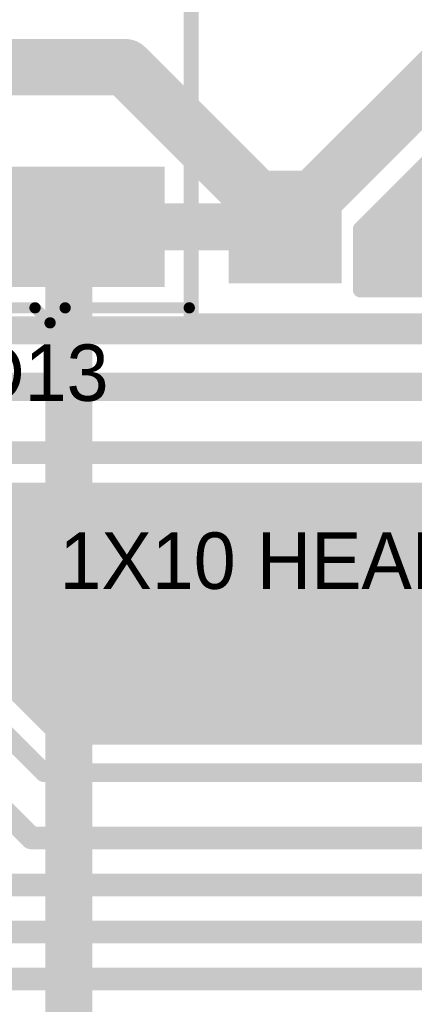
# Model space of a CAD drawing. Extents: x 7.17 to 14.1, y 4 to 11.75.
# Tile 130 of 189: x 9.23 to 9.44, y 8 to 8.53. Entities that reach past the tile are written whole.
import ezdxf

# ---------------------------------------------------------------- set-up
doc = ezdxf.new("R2010")
doc.units = 0
doc.layers.get('0').update_dxf_attribs({"linetype": 'CONTINUOUS'})
for name, color, linetype in [('BOTTOMLAYER', 5, 'CONTINUOUS'), ('BOTTOMSOLDER', 6, 'CONTINUOUS'), ('MECHANICAL1', 6, 'CONTINUOUS'), ('MECHANICAL7', 56, 'CONTINUOUS'), ('MULTILAYER', 9, 'CONTINUOUS'), ('TOPLAYER', 1, 'CONTINUOUS'), ('TOPOVERLAY', 2, 'CONTINUOUS'), ('TOPPASTE', 8, 'CONTINUOUS'), ('TOPSOLDER', 216, 'CONTINUOUS')]:
    doc.layers.add(name, color=color, linetype=linetype)

# ---------------------------------------------------------------- blocks, each defined once
blk = doc.blocks.new('SM_D_MLL41_12_17')
at = {"layer": 'MECHANICAL1', "const_width": 0.006}
for points in [[(-0.043, 0.075), (0.231, 0.075)], [(-0.043, 0.075), (-0.043, 0.008)], [(0.231, 0.075), (0.231, -0.074)], [(-0.043, 0.008), (-0.051, 0)], [(-0.051, 0), (-0.043, -0.008)], [(-0.043, -0.008), (-0.043, -0.074)], [(-0.043, -0.074), (0.231, -0.074)]]:
    blk.add_lwpolyline(points, dxfattribs=at)
at = {"layer": 'MECHANICAL1', "const_width": 0.003}
for points in [[(-0.0445, 0.075, 1), (-0.0415, 0.075, 1)], [(-0.0445, 0.075, 1), (-0.0415, 0.075, 1)], [(0.2295, 0.075, 1), (0.2325, 0.075, 1)], [(0.2295, 0.075, 1), (0.2325, 0.075, 1)], [(-0.0445, 0.008, 1), (-0.0415, 0.008, 1)], [(-0.0445, 0.008, 1), (-0.0415, 0.008, 1)], [(-0.0525, 0, 1), (-0.0495, 0, 1)], [(-0.0525, 0, 1), (-0.0495, 0, 1)], [(-0.0445, -0.008, 1), (-0.0415, -0.008, 1)], [(-0.0445, -0.008, 1), (-0.0415, -0.008, 1)], [(-0.0445, -0.074, 1), (-0.0415, -0.074, 1)], [(-0.0445, -0.074, 1), (-0.0415, -0.074, 1)], [(0.2295, -0.074, 1), (0.2325, -0.074, 1)], [(0.2295, -0.074, 1), (0.2325, -0.074, 1)]]:
    blk.add_lwpolyline(points, format="xyb", close=True, dxfattribs=at)
at = {"layer": 'TOPLAYER'}
for points in [[(-0.028, 0.057), (-0.028, -0.057), (0.028, 0.057), (0.028, -0.057)], [(0.217, -0.057), (0.217, 0.057), (0.161, -0.057), (0.161, 0.057)]]:
    blk.add_solid(points, dxfattribs=at)
at = {"layer": 'TOPOVERLAY', "const_width": 0.006}
for points in [[(-0.043, 0.075), (0.231, 0.075)], [(-0.043, 0.075), (-0.043, 0.008)], [(0.231, 0.075), (0.231, -0.074)], [(-0.043, 0.008), (-0.051, 0)], [(-0.051, 0), (-0.043, -0.008)], [(-0.043, -0.008), (-0.043, -0.074)], [(-0.043, -0.074), (0.231, -0.074)]]:
    blk.add_lwpolyline(points, dxfattribs=at)
at = {"layer": 'TOPOVERLAY', "const_width": 0.003}
for points in [[(-0.0445, 0.075, 1), (-0.0415, 0.075, 1)], [(-0.0445, 0.075, 1), (-0.0415, 0.075, 1)], [(0.2295, 0.075, 1), (0.2325, 0.075, 1)], [(0.2295, 0.075, 1), (0.2325, 0.075, 1)], [(-0.0445, 0.008, 1), (-0.0415, 0.008, 1)], [(-0.0445, 0.008, 1), (-0.0415, 0.008, 1)], [(-0.0525, 0, 1), (-0.0495, 0, 1)], [(-0.0525, 0, 1), (-0.0495, 0, 1)], [(-0.0445, -0.008, 1), (-0.0415, -0.008, 1)], [(-0.0445, -0.008, 1), (-0.0415, -0.008, 1)], [(-0.0445, -0.074, 1), (-0.0415, -0.074, 1)], [(-0.0445, -0.074, 1), (-0.0415, -0.074, 1)], [(0.2295, -0.074, 1), (0.2325, -0.074, 1)], [(0.2295, -0.074, 1), (0.2325, -0.074, 1)]]:
    blk.add_lwpolyline(points, format="xyb", close=True, dxfattribs=at)
at = {"layer": 'TOPPASTE'}
for points in [[(-0.028, 0.057), (-0.028, -0.057), (0.028, 0.057), (0.028, -0.057)], [(0.217, -0.057), (0.217, 0.057), (0.161, -0.057), (0.161, 0.057)]]:
    blk.add_solid(points, dxfattribs=at)
at = {"layer": 'TOPSOLDER'}
for points in [[(-0.032, 0.061), (-0.032, -0.061), (0.032, 0.061), (0.032, -0.061)], [(0.221, -0.061), (0.221, 0.061), (0.157, -0.061), (0.157, 0.061)]]:
    blk.add_solid(points, dxfattribs=at)
blk = doc.blocks.new('RELAY44_21')
at = {"layer": 'BOTTOMSOLDER'}
blk.add_solid([(0.03, -0.03), (0.03, 0.03), (-0.03, -0.03), (-0.03, 0.03)], dxfattribs=at)
at = {"layer": 'MECHANICAL1', "const_width": 0.008}
for points in [[(-0.05, -0.05), (-0.05, 0.35)], [(-0.05, -0.05), (0.75, -0.05)]]:
    blk.add_lwpolyline(points, dxfattribs=at)
at = {"layer": 'MECHANICAL1', "const_width": 0.004}
blk.add_lwpolyline([(-0.052, -0.05, 1), (-0.048, -0.05, 1)], format="xyb", close=True, dxfattribs=at)
blk.add_lwpolyline([(-0.052, -0.05, 1), (-0.048, -0.05, 1)], format="xyb", close=True, dxfattribs=at)
at = {"layer": 'MULTILAYER'}
blk.add_solid([(0.026, -0.026), (0.026, 0.026), (-0.026, -0.026), (-0.026, 0.026)], dxfattribs=at)
at = {"layer": 'TOPOVERLAY', "const_width": 0.008}
for points in [[(-0.05, -0.05), (-0.05, 0.35)], [(-0.05, -0.05), (0.75, -0.05)]]:
    blk.add_lwpolyline(points, dxfattribs=at)
at = {"layer": 'TOPOVERLAY', "const_width": 0.004}
blk.add_lwpolyline([(-0.052, -0.05, 1), (-0.048, -0.05, 1)], format="xyb", close=True, dxfattribs=at)
blk.add_lwpolyline([(-0.052, -0.05, 1), (-0.048, -0.05, 1)], format="xyb", close=True, dxfattribs=at)
at = {"layer": 'TOPSOLDER'}
blk.add_solid([(0.03, -0.03), (0.03, 0.03), (-0.03, -0.03), (-0.03, 0.03)], dxfattribs=at)

msp = doc.modelspace()

# ---------------------------------------------------------------- linework, layer by layer
at = {"layer": 'BOTTOMLAYER'}
for points, const_width in [([(8.280404, 8.5), (9.289904, 8.5)], 0.03), ([(9.289904, 8.5), (9.374904, 8.415)], 0.03), ([(9.374904, 8.415), (9.459904, 8.5)], 0.03), ([(9.414904, 8.382529), (9.503375, 8.471)], 0.008), ([(9.414904, 8.413988), (9.471916, 8.471)], 0.008), ([(9.414904, 8.403743), (9.482161, 8.471)], 0.008), ([(9.414904, 8.410814), (9.47509, 8.471)], 0.008), ([(9.414904, 8.389601), (9.496303, 8.471)], 0.008), ([(9.414904, 8.396672), (9.489232, 8.471)], 0.008), ([(9.420946, 8.3815), (9.510446, 8.471)], 0.008), ([(9.428017, 8.3815), (9.517517, 8.471)], 0.008), ([(9.435088, 8.3815), (9.524588, 8.471)], 0.008), ([(9.442159, 8.3815), (9.531659, 8.471)], 0.008), ([(9.44537, 8.444454), (9.508325, 8.3815)], 0.008), ([(9.441835, 8.440919), (9.501254, 8.3815)], 0.008), ([(9.434764, 8.433848), (9.487111, 8.3815)], 0.008), ([(9.438299, 8.437383), (9.494183, 8.3815)], 0.008), ([(9.431228, 8.430312), (9.48004, 8.3815)], 0.008), ([(9.424157, 8.423241), (9.465898, 8.3815)], 0.008), ([(9.427693, 8.426777), (9.472969, 8.3815)], 0.008), ([(9.420622, 8.419705), (9.458827, 8.3815)], 0.008), ([(9.414904, 8.3815), (9.414904, 8.413988)], 0.008), ([(9.417086, 8.41617), (9.451756, 8.3815)], 0.008), ([(9.414904, 8.411281), (9.444685, 8.3815)], 0.008), ([(9.414904, 8.40421), (9.437614, 8.3815)], 0.008), ([(9.414904, 8.397139), (9.430543, 8.3815)], 0.008), ([(9.414904, 8.390068), (9.423472, 8.3815)], 0.008), ([(9.013347, 8.385), (9.254639, 8.143708)], 0.008), ([(9.016919, 8.385), (9.258211, 8.143708)], 0.008), ([(9.02399, 8.385), (9.265282, 8.143708)], 0.008), ([(9.031061, 8.385), (9.272353, 8.143708)], 0.008), ([(9.038132, 8.385), (9.279424, 8.143708)], 0.008), ([(9.045203, 8.385), (9.286495, 8.143708)], 0.008), ([(9.052274, 8.385), (9.293566, 8.143708)], 0.008), ([(9.059345, 8.385), (9.300638, 8.143708)], 0.008), ([(9.414904, 8.3815), (9.641229, 8.3815)], 0.008), ([(8.991769, 8.379708), (9.246769, 8.124708)], 0.01), ([(9.219447, 8.36), (9.704904, 8.36)], 0.015), ([(8.990196, 8.339708), (9.239904, 8.09)], 0.012), ([(9.194447, 8.33), (9.607404, 8.33)], 0.015), ([(9.184447, 8.295), (9.594447, 8.295)], 0.012), ([(9.172322, 8.279094), (9.307709, 8.143708)], 0.008), ([(9.180005, 8.218342), (9.236664, 8.275)], 0.008), ([(9.183464, 8.275024), (9.31478, 8.143708)], 0.008), ([(9.183541, 8.214806), (9.243735, 8.275)], 0.008), ([(9.184447, 8.275), (9.570111, 8.275)], 0.008), ([(9.187076, 8.211271), (9.250806, 8.275)], 0.008), ([(9.190559, 8.275), (9.321851, 8.143708)], 0.008), ([(9.190612, 8.207735), (9.257877, 8.275)], 0.008), ([(9.194147, 8.204199), (9.264948, 8.275)], 0.008), ([(9.19763, 8.275), (9.328922, 8.143708)], 0.008), ([(9.197683, 8.200664), (9.272019, 8.275)], 0.008), ([(9.201219, 8.197128), (9.27909, 8.275)], 0.008), ([(9.204701, 8.275), (9.335993, 8.143708)], 0.008), ([(9.204754, 8.193593), (9.286161, 8.275)], 0.008), ([(9.20829, 8.190057), (9.293232, 8.275)], 0.008), ([(9.211772, 8.275), (9.343064, 8.143708)], 0.008), ([(9.211825, 8.186522), (9.300304, 8.275)], 0.008), ([(9.215361, 8.182986), (9.307375, 8.275)], 0.008), ([(9.218843, 8.275), (9.350135, 8.143708)], 0.008), ([(9.218896, 8.179451), (9.314446, 8.275)], 0.008), ([(9.222432, 8.175915), (9.321517, 8.275)], 0.008), ([(9.225914, 8.275), (9.357206, 8.143708)], 0.008), ([(9.225967, 8.172379), (9.328588, 8.275)], 0.008), ([(9.229503, 8.168844), (9.335659, 8.275)], 0.008), ([(9.232985, 8.275), (9.364277, 8.143708)], 0.008), ([(9.233038, 8.165308), (9.34273, 8.275)], 0.008), ([(9.236574, 8.161773), (9.349801, 8.275)], 0.008), ([(9.240056, 8.275), (9.371348, 8.143708)], 0.008), ([(9.24011, 8.158237), (9.356872, 8.275)], 0.008), ([(9.243645, 8.154702), (9.363943, 8.275)], 0.008), ([(9.247128, 8.275), (9.37842, 8.143708)], 0.008), ([(9.247181, 8.151166), (9.371014, 8.275)], 0.008), ([(9.250716, 8.147631), (9.378086, 8.275)], 0.008), ([(9.254199, 8.275), (9.385491, 8.143708)], 0.008), ([(9.254252, 8.144095), (9.385157, 8.275)], 0.008), ([(9.260936, 8.143708), (9.392228, 8.275)], 0.008), ([(9.26127, 8.275), (9.392562, 8.143708)], 0.008), ([(9.268007, 8.143708), (9.399299, 8.275)], 0.008), ([(9.268341, 8.275), (9.399633, 8.143708)], 0.008), ([(9.275078, 8.143708), (9.40637, 8.275)], 0.008), ([(9.275412, 8.275), (9.406704, 8.143708)], 0.008), ([(9.282149, 8.143708), (9.413441, 8.275)], 0.008), ([(9.282483, 8.275), (9.413775, 8.143708)], 0.008), ([(9.28922, 8.143708), (9.420512, 8.275)], 0.008), ([(9.289554, 8.275), (9.420846, 8.143708)], 0.008), ([(9.296291, 8.143708), (9.427583, 8.275)], 0.008), ([(9.296625, 8.275), (9.427917, 8.143708)], 0.008), ([(9.303362, 8.143708), (9.434654, 8.275)], 0.008), ([(9.303696, 8.275), (9.434988, 8.143708)], 0.008), ([(9.310434, 8.143708), (9.441726, 8.275)], 0.008), ([(9.310768, 8.275), (9.442059, 8.143708)], 0.008), ([(9.317505, 8.143708), (9.448797, 8.275)], 0.008), ([(9.317839, 8.275), (9.449131, 8.143708)], 0.008), ([(9.324576, 8.143708), (9.455868, 8.275)], 0.008), ([(9.32491, 8.275), (9.456202, 8.143708)], 0.008), ([(9.331647, 8.143708), (9.462939, 8.275)], 0.008), ([(9.331981, 8.275), (9.463273, 8.143708)], 0.008), ([(9.338718, 8.143708), (9.47001, 8.275)], 0.008), ([(9.339052, 8.275), (9.470344, 8.143708)], 0.008), ([(9.345789, 8.143708), (9.477081, 8.275)], 0.008), ([(9.346123, 8.275), (9.477415, 8.143708)], 0.008), ([(9.35286, 8.143708), (9.484152, 8.275)], 0.008), ([(9.353194, 8.275), (9.482914, 8.14528)], 0.008), ([(9.359931, 8.143708), (9.491223, 8.275)], 0.008), ([(9.360265, 8.275), (9.48647, 8.148795)], 0.008), ([(9.367002, 8.143708), (9.498294, 8.275)], 0.008), ([(9.367336, 8.275), (9.490597, 8.15174)], 0.008), ([(9.374073, 8.143708), (9.505365, 8.275)], 0.008), ([(9.374407, 8.275), (9.495344, 8.154063)], 0.008), ([(9.381144, 8.143708), (9.512436, 8.275)], 0.008), ([(9.381479, 8.275), (9.500835, 8.155644)], 0.008), ([(9.388216, 8.143708), (9.519508, 8.275)], 0.008), ([(9.38855, 8.275), (9.507347, 8.156203)], 0.008), ([(9.395287, 8.143708), (9.526579, 8.275)], 0.008), ([(9.395621, 8.275), (9.515707, 8.154913)], 0.008), ([(9.402358, 8.143708), (9.53365, 8.275)], 0.008), ([(9.402692, 8.275), (9.567692, 8.11)], 0.008), ([(9.409429, 8.143708), (9.540721, 8.275)], 0.008), ([(9.409763, 8.275), (9.574763, 8.11)], 0.008), ([(9.4165, 8.143708), (9.547792, 8.275)], 0.008), ([(9.416834, 8.275), (9.581834, 8.11)], 0.008), ([(9.423571, 8.143708), (9.554863, 8.275)], 0.008), ([(9.423905, 8.275), (9.588905, 8.11)], 0.008), ([(9.430642, 8.143708), (9.561934, 8.275)], 0.008), ([(9.430976, 8.275), (9.595976, 8.11)], 0.008), ([(9.437713, 8.143708), (9.569005, 8.275)], 0.008), ([(9.438047, 8.275), (9.603047, 8.11)], 0.008), ([(9.444784, 8.143708), (9.573003, 8.271926)], 0.008), ([(9.445118, 8.275), (9.610118, 8.11)], 0.008), ([(9.254639, 8.143708), (9.481644, 8.143708)], 0.008), ([(9.246769, 8.124708), (9.506769, 8.124708)], 0.01), ([(9.239904, 8.09), (10.744624, 8.09)], 0.012), ([(9.224904, 8.065), (10.764624, 8.065)], 0.012), ([(9.209904, 8.04), (10.779624, 8.04)], 0.012), ([(9.194904, 8.015), (10.792404, 8.015)], 0.012)]:
    msp.add_lwpolyline(points, dxfattribs=dict(at, const_width=const_width))
for points, const_width in [([(9.282404, 8.5, 1), (9.297404, 8.5, 1)], 0.015), ([(9.282404, 8.5, 1), (9.297404, 8.5, 1)], 0.015), ([(9.443371, 8.444454, 1), (9.44737, 8.444454, 1)], 0.004), ([(9.439835, 8.440919, 1), (9.443835, 8.440919, 1)], 0.004), ([(9.432764, 8.433848, 1), (9.436764, 8.433848, 1)], 0.004), ([(9.436299, 8.437383, 1), (9.440299, 8.437383, 1)], 0.004), ([(9.429228, 8.430312, 1), (9.433228, 8.430312, 1)], 0.004), ([(9.367404, 8.415, 1), (9.382404, 8.415, 1)], 0.015), ([(9.367404, 8.415, 1), (9.382404, 8.415, 1)], 0.015), ([(9.422157, 8.423241, 1), (9.426157, 8.423241, 1)], 0.004), ([(9.425693, 8.426777, 1), (9.429693, 8.426777, 1)], 0.004), ([(9.418622, 8.419705, 1), (9.422622, 8.419705, 1)], 0.004), ([(9.412904, 8.413988, 1), (9.416904, 8.413988, 1)], 0.004), ([(9.412904, 8.413988, 1), (9.416904, 8.413988, 1)], 0.004), ([(9.415086, 8.41617, 1), (9.419086, 8.41617, 1)], 0.004), ([(9.412904, 8.411281, 1), (9.416904, 8.411281, 1)], 0.004), ([(9.412904, 8.410814, 1), (9.416904, 8.410814, 1)], 0.004), ([(9.412904, 8.40421, 1), (9.416904, 8.40421, 1)], 0.004), ([(9.412904, 8.403743, 1), (9.416904, 8.403743, 1)], 0.004), ([(9.412904, 8.397139, 1), (9.416904, 8.397139, 1)], 0.004), ([(9.412904, 8.396672, 1), (9.416904, 8.396672, 1)], 0.004), ([(9.412904, 8.390068, 1), (9.416904, 8.390068, 1)], 0.004), ([(9.412904, 8.389601, 1), (9.416904, 8.389601, 1)], 0.004), ([(9.412904, 8.382529, 1), (9.416904, 8.382529, 1)], 0.004), ([(9.412904, 8.3815, 1), (9.416904, 8.3815, 1)], 0.004), ([(9.412904, 8.3815, 1), (9.416904, 8.3815, 1)], 0.004), ([(9.418946, 8.3815, 1), (9.422946, 8.3815, 1)], 0.004), ([(9.421472, 8.3815, 1), (9.425472, 8.3815, 1)], 0.004), ([(9.426017, 8.3815, 1), (9.430017, 8.3815, 1)], 0.004), ([(9.428543, 8.3815, 1), (9.432543, 8.3815, 1)], 0.004), ([(9.433088, 8.3815, 1), (9.437088, 8.3815, 1)], 0.004), ([(9.435614, 8.3815, 1), (9.439614, 8.3815, 1)], 0.004), ([(9.440159, 8.3815, 1), (9.444159, 8.3815, 1)], 0.004), ([(9.442685, 8.3815, 1), (9.446685, 8.3815, 1)], 0.004), ([(9.230985, 8.275, 1), (9.234985, 8.275, 1)], 0.004), ([(9.234664, 8.275, 1), (9.238664, 8.275, 1)], 0.004), ([(9.238057, 8.275, 1), (9.242057, 8.275, 1)], 0.004), ([(9.241735, 8.275, 1), (9.245735, 8.275, 1)], 0.004), ([(9.245128, 8.275, 1), (9.249128, 8.275, 1)], 0.004), ([(9.248806, 8.275, 1), (9.252806, 8.275, 1)], 0.004), ([(9.252199, 8.275, 1), (9.256199, 8.275, 1)], 0.004), ([(9.255877, 8.275, 1), (9.259877, 8.275, 1)], 0.004), ([(9.25927, 8.275, 1), (9.26327, 8.275, 1)], 0.004), ([(9.262948, 8.275, 1), (9.266948, 8.275, 1)], 0.004), ([(9.266341, 8.275, 1), (9.270341, 8.275, 1)], 0.004), ([(9.270019, 8.275, 1), (9.274019, 8.275, 1)], 0.004), ([(9.273412, 8.275, 1), (9.277412, 8.275, 1)], 0.004), ([(9.27709, 8.275, 1), (9.28109, 8.275, 1)], 0.004), ([(9.280483, 8.275, 1), (9.284483, 8.275, 1)], 0.004), ([(9.284161, 8.275, 1), (9.288161, 8.275, 1)], 0.004), ([(9.287554, 8.275, 1), (9.291554, 8.275, 1)], 0.004), ([(9.291232, 8.275, 1), (9.295232, 8.275, 1)], 0.004), ([(9.294625, 8.275, 1), (9.298625, 8.275, 1)], 0.004), ([(9.298303, 8.275, 1), (9.302304, 8.275, 1)], 0.004), ([(9.301696, 8.275, 1), (9.305696, 8.275, 1)], 0.004), ([(9.305375, 8.275, 1), (9.309375, 8.275, 1)], 0.004), ([(9.308768, 8.275, 1), (9.312767, 8.275, 1)], 0.004), ([(9.312446, 8.275, 1), (9.316446, 8.275, 1)], 0.004), ([(9.315839, 8.275, 1), (9.319839, 8.275, 1)], 0.004), ([(9.319517, 8.275, 1), (9.323517, 8.275, 1)], 0.004), ([(9.32291, 8.275, 1), (9.32691, 8.275, 1)], 0.004), ([(9.326588, 8.275, 1), (9.330588, 8.275, 1)], 0.004), ([(9.329981, 8.275, 1), (9.333981, 8.275, 1)], 0.004), ([(9.333659, 8.275, 1), (9.337659, 8.275, 1)], 0.004), ([(9.337052, 8.275, 1), (9.341052, 8.275, 1)], 0.004), ([(9.34073, 8.275, 1), (9.34473, 8.275, 1)], 0.004), ([(9.344123, 8.275, 1), (9.348123, 8.275, 1)], 0.004), ([(9.347801, 8.275, 1), (9.351801, 8.275, 1)], 0.004), ([(9.351194, 8.275, 1), (9.355194, 8.275, 1)], 0.004), ([(9.354872, 8.275, 1), (9.358872, 8.275, 1)], 0.004), ([(9.358265, 8.275, 1), (9.362265, 8.275, 1)], 0.004), ([(9.361943, 8.275, 1), (9.365943, 8.275, 1)], 0.004), ([(9.365336, 8.275, 1), (9.369336, 8.275, 1)], 0.004), ([(9.369015, 8.275, 1), (9.373015, 8.275, 1)], 0.004), ([(9.372407, 8.275, 1), (9.376407, 8.275, 1)], 0.004), ([(9.376086, 8.275, 1), (9.380086, 8.275, 1)], 0.004), ([(9.379478, 8.275, 1), (9.383479, 8.275, 1)], 0.004), ([(9.383157, 8.275, 1), (9.387157, 8.275, 1)], 0.004), ([(9.38655, 8.275, 1), (9.39055, 8.275, 1)], 0.004), ([(9.390228, 8.275, 1), (9.394228, 8.275, 1)], 0.004), ([(9.393621, 8.275, 1), (9.397621, 8.275, 1)], 0.004), ([(9.397299, 8.275, 1), (9.401299, 8.275, 1)], 0.004), ([(9.400692, 8.275, 1), (9.404692, 8.275, 1)], 0.004), ([(9.40437, 8.275, 1), (9.40837, 8.275, 1)], 0.004), ([(9.407763, 8.275, 1), (9.411763, 8.275, 1)], 0.004), ([(9.411441, 8.275, 1), (9.415441, 8.275, 1)], 0.004), ([(9.414834, 8.275, 1), (9.418834, 8.275, 1)], 0.004), ([(9.418512, 8.275, 1), (9.422512, 8.275, 1)], 0.004), ([(9.421905, 8.275, 1), (9.425905, 8.275, 1)], 0.004), ([(9.425583, 8.275, 1), (9.429583, 8.275, 1)], 0.004), ([(9.428976, 8.275, 1), (9.432976, 8.275, 1)], 0.004), ([(9.432654, 8.275, 1), (9.436654, 8.275, 1)], 0.004), ([(9.436047, 8.275, 1), (9.440047, 8.275, 1)], 0.004), ([(9.439725, 8.275, 1), (9.443725, 8.275, 1)], 0.004), ([(9.443118, 8.275, 1), (9.447118, 8.275, 1)], 0.004), ([(9.231039, 8.165308, 1), (9.235038, 8.165308, 1)], 0.004), ([(9.234574, 8.161773, 1), (9.238574, 8.161773, 1)], 0.004), ([(9.23811, 8.158237, 1), (9.24211, 8.158237, 1)], 0.004), ([(9.241645, 8.154702, 1), (9.245645, 8.154702, 1)], 0.004), ([(9.245181, 8.151166, 1), (9.249181, 8.151166, 1)], 0.004), ([(9.248716, 8.147631, 1), (9.252716, 8.147631, 1)], 0.004), ([(9.252252, 8.144095, 1), (9.256252, 8.144095, 1)], 0.004), ([(9.252639, 8.143708, 1), (9.256639, 8.143708, 1)], 0.004), ([(9.252639, 8.143708, 1), (9.256639, 8.143708, 1)], 0.004), ([(9.256211, 8.143708, 1), (9.260211, 8.143708, 1)], 0.004), ([(9.258936, 8.143708, 1), (9.262936, 8.143708, 1)], 0.004), ([(9.263282, 8.143708, 1), (9.267282, 8.143708, 1)], 0.004), ([(9.266007, 8.143708, 1), (9.270007, 8.143708, 1)], 0.004), ([(9.270353, 8.143708, 1), (9.274353, 8.143708, 1)], 0.004), ([(9.273078, 8.143708, 1), (9.277078, 8.143708, 1)], 0.004), ([(9.277424, 8.143708, 1), (9.281424, 8.143708, 1)], 0.004), ([(9.280149, 8.143708, 1), (9.284149, 8.143708, 1)], 0.004), ([(9.284495, 8.143708, 1), (9.288495, 8.143708, 1)], 0.004), ([(9.28722, 8.143708, 1), (9.29122, 8.143708, 1)], 0.004), ([(9.291566, 8.143708, 1), (9.295566, 8.143708, 1)], 0.004), ([(9.294291, 8.143708, 1), (9.298291, 8.143708, 1)], 0.004), ([(9.298637, 8.143708, 1), (9.302637, 8.143708, 1)], 0.004), ([(9.301362, 8.143708, 1), (9.305362, 8.143708, 1)], 0.004), ([(9.305709, 8.143708, 1), (9.309709, 8.143708, 1)], 0.004), ([(9.308433, 8.143708, 1), (9.312433, 8.143708, 1)], 0.004), ([(9.31278, 8.143708, 1), (9.31678, 8.143708, 1)], 0.004), ([(9.315505, 8.143708, 1), (9.319505, 8.143708, 1)], 0.004), ([(9.319851, 8.143708, 1), (9.323851, 8.143708, 1)], 0.004), ([(9.322576, 8.143708, 1), (9.326576, 8.143708, 1)], 0.004), ([(9.326922, 8.143708, 1), (9.330922, 8.143708, 1)], 0.004), ([(9.329647, 8.143708, 1), (9.333647, 8.143708, 1)], 0.004), ([(9.333993, 8.143708, 1), (9.337993, 8.143708, 1)], 0.004), ([(9.336718, 8.143708, 1), (9.340718, 8.143708, 1)], 0.004), ([(9.341064, 8.143708, 1), (9.345064, 8.143708, 1)], 0.004), ([(9.343789, 8.143708, 1), (9.347789, 8.143708, 1)], 0.004), ([(9.348135, 8.143708, 1), (9.352135, 8.143708, 1)], 0.004), ([(9.35086, 8.143708, 1), (9.35486, 8.143708, 1)], 0.004), ([(9.355206, 8.143708, 1), (9.359206, 8.143708, 1)], 0.004), ([(9.357931, 8.143708, 1), (9.361931, 8.143708, 1)], 0.004), ([(9.362277, 8.143708, 1), (9.366277, 8.143708, 1)], 0.004), ([(9.365002, 8.143708, 1), (9.369002, 8.143708, 1)], 0.004), ([(9.369348, 8.143708, 1), (9.373349, 8.143708, 1)], 0.004), ([(9.372073, 8.143708, 1), (9.376073, 8.143708, 1)], 0.004), ([(9.37642, 8.143708, 1), (9.38042, 8.143708, 1)], 0.004), ([(9.379145, 8.143708, 1), (9.383145, 8.143708, 1)], 0.004), ([(9.383491, 8.143708, 1), (9.387491, 8.143708, 1)], 0.004), ([(9.386216, 8.143708, 1), (9.390216, 8.143708, 1)], 0.004), ([(9.390562, 8.143708, 1), (9.394562, 8.143708, 1)], 0.004), ([(9.393287, 8.143708, 1), (9.397287, 8.143708, 1)], 0.004), ([(9.397633, 8.143708, 1), (9.401633, 8.143708, 1)], 0.004), ([(9.400358, 8.143708, 1), (9.404358, 8.143708, 1)], 0.004), ([(9.404704, 8.143708, 1), (9.408704, 8.143708, 1)], 0.004), ([(9.407429, 8.143708, 1), (9.411429, 8.143708, 1)], 0.004), ([(9.411775, 8.143708, 1), (9.415775, 8.143708, 1)], 0.004), ([(9.4145, 8.143708, 1), (9.4185, 8.143708, 1)], 0.004), ([(9.418846, 8.143708, 1), (9.422846, 8.143708, 1)], 0.004), ([(9.421571, 8.143708, 1), (9.425571, 8.143708, 1)], 0.004), ([(9.425917, 8.143708, 1), (9.429917, 8.143708, 1)], 0.004), ([(9.428642, 8.143708, 1), (9.432642, 8.143708, 1)], 0.004), ([(9.432988, 8.143708, 1), (9.436988, 8.143708, 1)], 0.004), ([(9.435713, 8.143708, 1), (9.439713, 8.143708, 1)], 0.004), ([(9.44006, 8.143708, 1), (9.444059, 8.143708, 1)], 0.004), ([(9.442784, 8.143708, 1), (9.446784, 8.143708, 1)], 0.004), ([(9.244269, 8.124708, 1), (9.249269, 8.124708, 1)], 0.005), ([(9.244269, 8.124708, 1), (9.249269, 8.124708, 1)], 0.005), ([(9.236904, 8.09, 1), (9.242904, 8.09, 1)], 0.006), ([(9.236904, 8.09, 1), (9.242904, 8.09, 1)], 0.006)]:
    msp.add_lwpolyline(points, format="xyb", close=True, dxfattribs=dict(at, const_width=const_width))
at = {"layer": 'MECHANICAL7', "const_width": 0.01}
msp.add_lwpolyline([(9.210404, 8.3315), (11.047404, 8.3315)], dxfattribs=at)
at = {"layer": 'TOPLAYER', "const_width": 0.025}
for points in [[(9.249904, 8.415), (9.374904, 8.415)], [(9.249904, 8.415), (9.259904, 8.405)], [(9.259904, 7.63), (9.259904, 8.405)]]:
    msp.add_lwpolyline(points, dxfattribs=at)
at = {"layer": 'TOPLAYER', "const_width": 0.0125}
for points in [[(9.243654, 8.415, 1), (9.256154, 8.415, 1)], [(9.243654, 8.415, 1), (9.256154, 8.415, 1)], [(9.368654, 8.415, 1), (9.381154, 8.415, 1)], [(9.253654, 8.405, 1), (9.266154, 8.405, 1)], [(9.253654, 8.405, 1), (9.266154, 8.405, 1)]]:
    msp.add_lwpolyline(points, format="xyb", close=True, dxfattribs=at)

# ---------------------------------------------------------------- block references
msp.add_blockref('RELAY44_21', (9.374904, 8.415))
at = {"rotation": 90}
msp.add_blockref('SM_D_MLL41_12_17', (9.249904, 8.415), dxfattribs=at)

# ---------------------------------------------------------------- texts
at = {"layer": 'MECHANICAL1'}
msp.add_text('1X10 HEADER', height=0.03, dxfattribs=at).set_placement((9.254904, 8.2225))
at = {"layer": 'TOPOVERLAY'}
msp.add_text('D13', height=0.03, dxfattribs=at).set_placement((9.207404, 8.3225))

doc.saveas('drawing.dxf')
